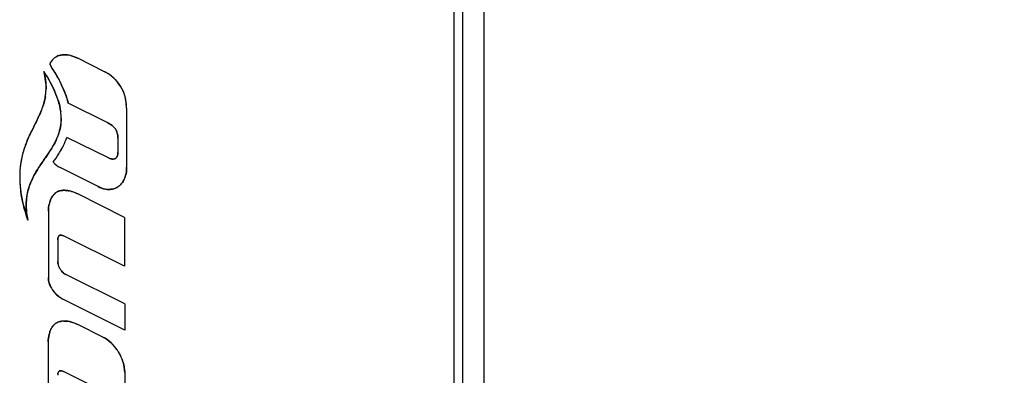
# Model space of a CAD drawing. Header units: millimetres. Extents: x 440 to 595, y -43 to 361.
# Tile 38 of 47: x 519 to 536, y 296 to 302. Entities that reach past the tile are written whole.
import ezdxf

# ---------------------------------------------------------------- set-up
doc = ezdxf.new("R2010")
doc.units = ezdxf.units.MM
doc.header["$LTSCALE"] = 16.335
doc.header["$PDMODE"] = 3
doc.header["$PDSIZE"] = 8
doc.layers.get('0').update_dxf_attribs({"linetype": 'CONTINUOUS'})
doc.layers.get('Defpoints').update_dxf_attribs({"linetype": 'CONTINUOUS'})
doc.layers.add('01 实线', color=7, linetype='CONTINUOUS')
doc.styles.add('Font_1_Times New Roman', font='times.ttf', dxfattribs={"width": 0.8})
doc.styles.add('Font_2_Arial', font='arial.ttf', dxfattribs={"width": 0.8})
doc.dimstyles.new('Dim._1_spot', dxfattribs={"dimtxt": 3, "dimasz": 0.5, "dimexe": 0.5, "dimexo": 0, "dimgap": 0.8, "dimtad": 1, "dimdec": 3, "dimzin": 9, "dimdsep": 46, "dimtxsty": 'Font_1_Times New Roman', "dimblk": 'DOT', "dimcen": 0.1, "dimclrd": 256, "dimclre": 256, "dimclrt": 256, "dimadec": 0, "dimazin": 0, "dimtp": 0.1, "dimtm": 0.1, "dimtfac": 1, "dimtdec": 3, "dimtmove": 0, "dimatfit": 3, "dimfxl": 0, "dimtolj": 1, "dimlwd": -1, "dimlwe": -1, "dimarcsym": 0})

# ---------------------------------------------------------------- blocks, each defined once
blk = doc.blocks.new('_Dot')
at = {"color": 0, "linetype": 'ByBlock', "lineweight": -2}
blk.add_line((-0.5, 0), (-1, 0), dxfattribs=at)
at = {"color": 0, "linetype": 'ByBlock', "const_width": 0.5}
blk.add_lwpolyline([(-0.25, 0, 1), (0.25, 0, 1)], format="xyb", close=True, dxfattribs=at)
blk = doc.blocks.new('*D22')
at = {"layer": '01 实线'}
for p, q in [((531.072, 318.712), (590.795, 318.712)), ((590.295, 293.212), (590.295, 318.212)), ((531.072, 292.712), (590.795, 292.712))]:
    blk.add_line(p, q, dxfattribs=at)
at = {"layer": 'Defpoints', "color": 0}
for p in [(531.072, 318.712), (590.295, 318.712), (531.072, 292.712)]:
    blk.add_point(p, dxfattribs=at)
at = {"layer": '01 实线', "xscale": 0.5, "yscale": 0.5, "zscale": 0.5}
for p, rotation in [((590.295, 318.712), 90), ((590.295, 292.712), 270)]:
    blk.add_blockref('_Dot', p, dxfattribs=dict(at, rotation=rotation))
at = {"layer": '01 实线', "insert": (587.963, 305.712), "char_height": 3, "attachment_point": 5, "rotation": 90, "style": 'Font_2_Arial'}
blk.add_mtext('\\A1;26', dxfattribs=at)

msp = doc.modelspace()

# ---------------------------------------------------------------- linework, layer by layer
at = {"layer": '01 实线', "linetype": 'Continuous'}
for p, q in [((527.0716, 325.5121), (527.0716, 284.7121)), ((526.5616, 324.9458), (526.5616, 285.4221)), ((526.7116, 324.9458), (526.7116, 285.4221)), ((519.7527, 301.2026), (519.7766, 301.1653)), ((520.6754, 301.0769), (520.223, 301.3028)), ((520.729, 300.2133), (520.0622, 300.5467)), ((521.0466, 300.4644), (521.0466, 299.4651)), ((519.4826, 300.152), (519.4913, 300.1694)), ((520.7402, 299.6237), (520.0404, 299.9695)), ((520.9, 299.9581), (520.9, 299.7125)), ((520.5651, 299.138), (519.9262, 299.4593)), ((521.0139, 298.6196), (520.223, 299.0157)), ((519.7273, 298.7271), (519.7273, 297.6067)), ((521.0139, 298.6196), (521.0139, 297.7969)), ((519.8853, 298.2405), (519.8853, 297.8771)), ((519.8889, 298.2757), (519.8893, 298.2774)), ((521.0139, 297.7969), (519.9801, 298.3077)), ((521.0148, 297.1607), (520.0201, 297.6582)), ((521.0164, 296.7201), (519.9728, 297.2397)), ((521.0148, 297.1607), (521.0164, 296.7201)), ((520.6454, 296.6017), (520.2215, 296.8136)), ((519.7242, 296.5232), (519.7242, 295.2966)), ((519.8869, 295.9833), (519.8887, 295.9924)), ((520.3853, 295.818), (519.9798, 296.0209)), ((521.0148, 296.0073), (521.0148, 294.6718))]:
    msp.add_line(p, q, dxfattribs=at)
for centre, radius, start, end in [((519.9781, 301.1238), 0.2371, 112.4398, 121.89281), ((519.992, 301.0758), 0.2872, 99.69735, 101.50298), ((519.9954, 301.0539), 0.3093, 93.23601, 99.63891), ((519.9969, 301.0319), 0.3314, 91.65444, 93.29041), ((519.981, 300.8834), 0.4811, 75.45321, 80.13112), ((519.9822, 300.8872), 0.4771, 75.47375, 80.19139), ((519.9773, 301.1259), 0.235, 128.85459, 135.87645), ((519.9721, 301.1312), 0.2276, 132.45669, 135.9129), ((519.9749, 301.1281), 0.2318, 128.72806, 132.4562), ((519.9775, 301.1247), 0.236, 121.88744, 128.72058), ((519.975, 301.1286), 0.2314, 126.61985, 128.83809), ((517.4842, 299.6681), 2.7381, 28.01968, 33.15013), ((520.3736, 300.4753), 0.6731, 359.06981, 63.36532), ((520.3541, 300.4443), 0.7095, 61.7447, 63.07751), ((517.7597, 299.8168), 2.425, 26.69816, 27.9767), ((517.9087, 299.8937), 2.2573, 25.40727, 28.02645), ((518.0376, 299.9558), 2.1142, 24.42755, 26.71581), ((518.0998, 299.9855), 2.0453, 24.3885, 25.37912), ((520.3833, 300.4845), 0.6598, 43.36362, 47.33913), ((520.3779, 300.4793), 0.6673, 40.42876, 43.3655), ((520.3753, 300.4771), 0.6707, 39.4917, 40.43043), ((520.3707, 300.4735), 0.6765, 23.26923, 39.48005), ((518.715, 300.8151), 0.9745, 350.55693, 352.77962), ((518.7794, 300.8041), 0.9096, 352.54355, 357.65479), ((518.7703, 300.8085), 0.9187, 352.75504, 357.69084), ((518.7767, 300.8042), 0.9122, 357.65608, 358.53682), ((518.8127, 300.8063), 0.8763, 357.7237, 358.69908), ((518.133, 300.0012), 1.8574, 22.4239, 24.8992), ((518.3483, 300.092), 1.6237, 21.79769, 22.36084), ((518.4704, 300.1399), 1.4926, 18.87686, 21.83036), ((518.2589, 300.0569), 1.871, 22.72225, 24.41023), ((518.262, 300.0582), 1.8676, 21.66808, 24.41382), ((518.377, 300.1066), 1.7428, 21.58403, 22.71434), ((520.3757, 300.4758), 0.671, 22.2014, 23.2592), ((520.3795, 300.4773), 0.667, 18.67658, 22.20381), ((520.387, 300.4798), 0.659, 14.99878, 18.6768), ((518.5966, 300.1838), 1.359, 17.66761, 18.84763), ((518.3025, 300.9434), 1.4072, 338.41773, 340.5523), ((518.3539, 300.9219), 1.3518, 338.46321, 340.62735), ((518.5046, 300.8685), 1.1918, 340.64791, 342.10005), ((518.4221, 300.9005), 1.2802, 340.58025, 341.09208), ((518.468, 300.8848), 1.2318, 341.0903, 341.9108), ((519.028, 300.2839), 0.9152, 3.7579, 7.32389), ((520.3377, 300.4724), 0.709, 359.34911, 0.56993), ((517.2032, 301.4219), 2.6066, 334.58427, 335.35229), ((519.0672, 300.2868), 0.876, 2.71354, 3.73815), ((519.0902, 300.2878), 0.8529, 0.34228, 2.71908), ((527.1245, 296.2923), 8.5613, 153.2028, 153.8245), ((528.0989, 295.7985), 9.6537, 153.19414, 153.62883), ((519.0212, 300.3232), 0.9274, 338.93749, 340.61443), ((519.0356, 300.3151), 0.911, 339.08987, 340.79765), ((520.6102, 299.9203), 0.3142, 47.46305, 52.01296), ((520.6241, 299.9349), 0.2941, 47.52763, 52.38858), ((520.6348, 299.9474), 0.2776, 45.14533, 47.41011), ((520.6524, 299.977), 0.2463, 15.28825, 20.91581), ((520.6581, 299.9797), 0.24, 15.02431, 20.79779), ((520.9111, 299.255), 1.6758, 159.13625, 163.22248), ((520.9695, 299.239), 1.736, 158.74057, 160.08694), ((521.1472, 299.1667), 1.9278, 157.83825, 159.18402), ((521.0492, 299.2078), 1.8216, 157.87342, 158.73674), ((518.8862, 300.3775), 1.2241, 333.47561, 340.53207), ((520.82, 299.2866), 1.5791, 163.36669, 167.52056), ((520.7578, 299.3023), 1.5154, 163.26043, 166.23438), ((520.8773, 299.2702), 1.6387, 162.95676, 163.3895), ((520.9188, 299.2571), 1.6822, 160.07875, 162.94618), ((517.1553, 301.4222), 3.096, 326.41075, 326.8249), ((517.6303, 301.0956), 2.6712, 324.64896, 328.27997), ((517.9123, 300.9259), 2.3421, 328.18517, 329.61586), ((518.1859, 300.764), 2.0243, 327.9966, 329.65195), ((518.5197, 300.5705), 1.6384, 329.59558, 332.04198), ((518.7983, 300.4212), 1.3223, 332.09511, 333.48402), ((520.6977, 299.3169), 1.4535, 166.23284, 172.33988), ((520.7121, 299.3104), 1.4686, 167.51648, 172.15998), ((520.0912, 299.7925), 0.3719, 220.6631, 228.33313), ((520.0887, 299.7901), 0.3685, 220.62546, 243.83387), ((520.088, 299.7891), 0.3673, 228.35157, 236.11025), ((520.818, 299.7439), 0.1408, 258.42116, 263.37622), ((520.8178, 299.683), 0.0797, 283.5597, 294.44877), ((520.8222, 299.6743), 0.0702, 294.0837, 315.75591), ((520.8189, 299.6805), 0.077, 294.43016, 302.52498), ((520.7854, 299.6955), 0.113, 337.49493, 343.30143), ((520.7986, 299.3079), 1.5548, 174.21086, 181.35397), ((520.8016, 299.3091), 1.5577, 175.36483, 181.39327), ((520.662, 299.3186), 1.4179, 173.44317, 175.2919), ((520.7113, 299.3152), 1.4672, 172.34269, 174.14841), ((520.6439, 299.3205), 1.3997, 172.18846, 173.43517), ((522.1972, 297.7599), 3.1335, 146.18901, 147.24323), ((520.0897, 299.7919), 0.3706, 236.12382, 243.81363), ((520.9895, 299.3118), 1.7457, 181.33314, 183.72137), ((520.9653, 299.3099), 1.7215, 181.28799, 183.77099), ((521.1094, 299.3194), 1.8658, 183.71643, 185.55145), ((521.128, 299.3213), 1.8846, 183.79236, 187.43454), ((520.4348, 298.7954), 1.0866, 158.44279, 159.92733), ((520.5126, 298.764), 1.1706, 154.91465, 158.41319), ((520.5932, 298.7272), 1.2592, 154.58118, 154.95007), ((520.6854, 298.6825), 1.3616, 151.89612, 154.54926), ((520.7327, 299.381), 0.2978, 316.36498, 325.10363), ((520.7285, 299.3848), 0.3033, 317.88713, 324.96906), ((520.6305, 299.4331), 0.4129, 338.90233, 344.68828), ((520.6456, 299.4275), 0.3969, 338.87529, 341.09225), ((520.6234, 299.435), 0.4204, 341.106, 344.69659), ((521.2283, 299.331), 1.9852, 185.55174, 187.33709), ((521.3189, 299.3424), 2.0766, 187.32925, 188.03388), ((521.2601, 299.3373), 2.0176, 187.3988, 187.81255), ((521.3588, 299.348), 2.1168, 188.03285, 188.50605), ((519.9781, 298.8651), 0.2104, 121.76812, 131.36864), ((519.9649, 298.8873), 0.185, 119.3549, 121.9227), ((519.9785, 298.8645), 0.2112, 117.08473, 121.78164), ((519.9762, 298.8691), 0.206, 107.96529, 117.11071), ((519.9757, 298.8703), 0.2047, 105.46258, 107.91094), ((519.9903, 298.7741), 0.3022, 92.00675, 94.20085), ((519.9916, 298.7255), 0.3509, 87.64695, 91.94541), ((519.9737, 298.5668), 0.5107, 77.47059, 78.69784), ((519.9709, 298.5576), 0.5204, 74.35989, 78.56795), ((519.9652, 298.5295), 0.5489, 74.10918, 77.44569), ((520.7489, 299.4473), 0.3561, 260.27808, 265.41022), ((520.7484, 299.4411), 0.3499, 260.18524, 265.40869), ((520.747, 299.4256), 0.3343, 265.43048, 267.72734), ((520.7517, 299.3664), 0.2748, 280.56536, 291.26581), ((520.7505, 299.3693), 0.2779, 280.69747, 282.30195), ((520.7507, 299.3684), 0.2769, 282.3009, 291.30861), ((520.7521, 299.3646), 0.2728, 291.32344, 293.52178), ((520.7551, 299.3573), 0.265, 291.3018, 302.79019), ((520.7551, 299.3581), 0.2657, 293.49123, 302.68995), ((520.7593, 299.3511), 0.2576, 302.73796, 304.79941), ((520.7364, 299.3778), 0.2928, 316.30706, 317.85559), ((520.3146, 298.829), 0.9611, 175.83745, 176.41519), ((520.3555, 298.8274), 1.002, 175.77151, 176.36383), ((520.3377, 298.8289), 0.9841, 172.11439, 175.77989), ((520.2146, 298.7274), 0.4872, 163.70513, 166.12235), ((520.1741, 298.7407), 0.4446, 163.87921, 166.07167), ((520.1653, 298.7432), 0.4355, 161.80158, 163.87863), ((520.2013, 298.7313), 0.4734, 162.18061, 163.70178), ((520.1544, 298.7469), 0.4239, 158.2301, 161.80767), ((520.1367, 298.754), 0.4049, 151.37846, 158.24967), ((520.0465, 298.808), 0.2997, 144.39718, 146.407), ((520.03, 298.8197), 0.2794, 142.53363, 144.3941), ((520.0095, 298.2482), 0.1237, 166.34903, 169.9304), ((520.156, 297.8928), 0.2726, 201.55097, 221.66779), ((520.1609, 297.896), 0.2783, 201.83647, 211.5774), ((520.1613, 297.8958), 0.2785, 211.50874, 221.38562), ((520.1194, 297.627), 0.3946, 197.59839, 202.80546), ((520.142, 297.6363), 0.419, 202.78125, 205.15377), ((520.1566, 297.6432), 0.4352, 205.15129, 207.03047), ((520.186, 297.6586), 0.4683, 207.07867, 212.627), ((520.18, 297.6551), 0.4613, 207.02975, 212.67808), ((520.2039, 297.6704), 0.4897, 212.67415, 219.37654), ((520.2084, 297.6737), 0.4953, 219.3468, 227.21908), ((520.1887, 297.656), 0.4689, 227.5756, 242.59429), ((519.9745, 296.6523), 0.2168, 108.49764, 113.88527), ((519.987, 296.5967), 0.2738, 97.06515, 100.09858), ((519.9922, 296.5598), 0.311, 94.52102, 97.43722), ((519.9916, 296.5585), 0.3123, 92.6826, 97.02696), ((519.9945, 296.5301), 0.3407, 91.06658, 94.51114), ((519.9939, 296.5157), 0.3552, 90.92688, 92.73038), ((519.9944, 296.4822), 0.3887, 89.13505, 90.92525), ((519.9933, 296.4391), 0.4318, 81.69016, 89.07333), ((519.9864, 296.391), 0.4803, 80.30514, 82.08554), ((519.989, 296.4063), 0.4649, 80.30767, 81.75507), ((519.9813, 296.3618), 0.51, 77.61241, 80.2967), ((519.985, 296.3835), 0.488, 76.88693, 80.29074), ((519.9764, 296.3387), 0.5336, 76.46903, 77.62455), ((519.9795, 296.3592), 0.513, 75.55612, 76.90305), ((520.1468, 296.5473), 0.4189, 159.60225, 160.97724), ((520.124, 296.5562), 0.3945, 152.04862, 159.65746), ((520.0862, 296.576), 0.3518, 149.19582, 152.01345), ((520.0441, 296.6013), 0.3026, 144.904, 149.22406), ((520.0134, 296.6227), 0.2653, 141.83088, 144.86746), ((520.0037, 296.6294), 0.2533, 138.58398, 141.66093), ((519.9666, 296.6638), 0.2029, 127.47066, 131.60762), ((519.9702, 296.659), 0.2088, 123.56115, 127.47242), ((519.9634, 296.6728), 0.1938, 121.51761, 124.13955), ((519.9735, 296.6541), 0.2148, 116.54984, 123.55026), ((519.9746, 296.6519), 0.2172, 113.88222, 116.56115), ((520.1863, 296.5355), 0.4601, 165.48877, 166.63856), ((520.166, 296.5409), 0.4391, 161.00343, 165.51365), ((520.1936, 296.5318), 0.468, 161.0448, 165.27464), ((520.302, 295.9872), 0.7065, 42.24791, 46.82144), ((520.2666, 295.9555), 0.7541, 34.02608, 42.22264), ((520.25, 295.9439), 0.7743, 31.85906, 34.05181), ((520.2518, 295.945), 0.7722, 31.85221, 34.05925), ((520.2505, 295.9441), 0.7738, 29.43135, 31.86372), ((520.2635, 295.9516), 0.7588, 21.51747, 31.89319), ((520.276, 295.9578), 0.7449, 18.55692, 29.47854), ((520.3121, 295.9714), 0.7063, 16.89427, 21.47161), ((520.3044, 295.9683), 0.7145, 16.91311, 18.48317), ((520.0428, 295.9573), 0.1581, 170.53847, 180.57917), ((520.0027, 295.9644), 0.1174, 166.15944, 170.14376)]:
    msp.add_arc(centre, radius, start, end, dxfattribs=at)
for points in [[(519.837, 301.3144), (519.8526, 301.326), (519.8695, 301.3355), (519.8876, 301.343)], [(519.8876, 301.343), (519.9053, 301.3502), (519.924, 301.3555), (519.9436, 301.3589)], [(519.9347, 301.3572), (519.9186, 301.3539), (519.9028, 301.3492), (519.8876, 301.343)], [(519.9436, 301.3589), (519.9577, 301.3613), (519.9723, 301.3627), (519.9874, 301.3631)], [(520.0635, 301.3574), (520.0384, 301.3617), (520.0128, 301.3639), (519.9874, 301.3631)], [(519.9874, 301.3631), (520.0118, 301.3638), (520.0372, 301.3619), (520.0635, 301.3573)], [(520.223, 301.3028), (520.1843, 301.3222), (520.1437, 301.3382), (520.1019, 301.3491)], [(520.1019, 301.3491), (520.1411, 301.3389), (520.1817, 301.3235), (520.223, 301.3028)], [(519.8086, 301.2895), (519.7846, 301.2648), (519.7663, 301.2342), (519.7527, 301.2026)], [(519.7527, 301.2026), (519.7671, 301.2373), (519.786, 301.2662), (519.8086, 301.2895)], [(519.8177, 300.7832), (519.7695, 300.8873), (519.7125, 300.9875), (519.6494, 301.0833)], [(519.6494, 301.0833), (519.6761, 300.9871), (519.6911, 300.8862), (519.6888, 300.7864)], [(519.6494, 301.0833), (519.7381, 300.9461), (519.8036, 300.8224), (519.85, 300.7097)], [(519.6887, 300.7809), (519.691, 300.873), (519.6796, 300.9726), (519.6494, 301.0833)], [(519.9013, 300.9543), (519.865, 301.0227), (519.8234, 301.093), (519.7766, 301.1653)], [(520.8304, 300.9697), (520.7882, 301.0086), (520.7405, 301.0421), (520.69, 301.0693)], [(519.6388, 300.5024), (519.6581, 300.5613), (519.6729, 300.622), (519.6813, 300.6861)], [(519.8915, 300.5962), (519.8793, 300.6346), (519.8653, 300.6725), (519.8499, 300.7097)], [(519.9976, 300.7478), (520.0235, 300.6823), (520.0454, 300.6151), (520.0622, 300.5467)], [(520.0622, 300.5467), (520.0464, 300.6119), (520.025, 300.6788), (519.9976, 300.7478)], [(519.6763, 300.6552), (519.6676, 300.6034), (519.6549, 300.5521), (519.6388, 300.5022)], [(519.9358, 300.4006), (519.9273, 300.4669), (519.9118, 300.5325), (519.8915, 300.5962)], [(519.8915, 300.5962), (519.9136, 300.5269), (519.928, 300.4619), (519.9358, 300.4006)], [(521.0466, 300.4795), (521.046, 300.5369), (521.0384, 300.5948), (521.0236, 300.6504)], [(519.5687, 300.3272), (519.5838, 300.3599), (519.598, 300.3926), (519.6111, 300.4257)], [(519.6113, 300.4257), (519.5992, 300.395), (519.5861, 300.3648), (519.5723, 300.3348)], [(519.9432, 300.2929), (519.9429, 300.3289), (519.9403, 300.3649), (519.9358, 300.4006)], [(519.5576, 300.3031), (519.5334, 300.2524), (519.5079, 300.2022), (519.4826, 300.152)], [(519.4913, 300.1694), (519.5182, 300.2225), (519.5445, 300.2747), (519.5687, 300.3272)], [(519.8959, 300.0154), (519.9268, 300.104), (519.9438, 300.1991), (519.9432, 300.2929)], [(519.9432, 300.2929), (519.9437, 300.1914), (519.9259, 300.1003), (519.896, 300.0154)], [(520.729, 300.2133), (520.7553, 300.2009), (520.7807, 300.1858), (520.8036, 300.1679)], [(520.8036, 300.1679), (520.7822, 300.1844), (520.7573, 300.1993), (520.729, 300.2133)], [(519.3618, 299.894), (519.3892, 299.9612), (519.4193, 300.0248), (519.4498, 300.0865)], [(519.4412, 300.0689), (519.413, 300.0114), (519.3859, 299.9533), (519.3618, 299.894)], [(520.8582, 300.1113), (520.8482, 300.1259), (520.8363, 300.1393), (520.8227, 300.1518)], [(520.8306, 300.1442), (520.8407, 300.1341), (520.8501, 300.1231), (520.8582, 300.1113)], [(520.8582, 300.1113), (520.8681, 300.0969), (520.8762, 300.0812), (520.8824, 300.0649)], [(520.8825, 300.0649), (520.8761, 300.0817), (520.868, 300.097), (520.8582, 300.1113)], [(520.8899, 300.0419), (520.8974, 300.0148), (520.9002, 299.9862), (520.9, 299.9581)], [(520.9, 299.9581), (520.9, 299.9893), (520.8966, 300.017), (520.8899, 300.0419)], [(519.7343, 299.7093), (519.7932, 299.798), (519.8486, 299.8905), (519.8866, 299.9899)], [(519.8449, 299.896), (519.816, 299.8383), (519.7824, 299.7828), (519.7466, 299.728)], [(519.8866, 299.9899), (519.8743, 299.9578), (519.8603, 299.9266), (519.8449, 299.896)], [(519.9815, 299.8309), (520.0037, 299.8753), (520.0236, 299.9214), (520.0404, 299.9695)], [(519.7343, 299.7093), (519.6888, 299.6408), (519.6403, 299.5732), (519.5937, 299.5035)], [(519.6838, 299.6349), (519.7008, 299.6596), (519.7177, 299.6843), (519.7343, 299.7093)], [(519.809, 299.5501), (519.8408, 299.5963), (519.8725, 299.6431), (519.9025, 299.6912)], [(519.9328, 299.7412), (519.9499, 299.7705), (519.9662, 299.8003), (519.9815, 299.8309)], [(520.9, 299.7125), (520.9004, 299.6958), (520.8985, 299.6789), (520.8936, 299.663)], [(520.8936, 299.663), (520.8978, 299.6769), (520.9, 299.6934), (520.9, 299.7125)], [(519.5621, 299.4553), (519.6011, 299.5162), (519.6428, 299.5753), (519.6838, 299.6349)], [(520.7898, 299.6059), (520.7725, 299.6094), (520.7558, 299.6157), (520.7402, 299.6237)], [(520.7402, 299.6237), (520.7574, 299.6151), (520.7741, 299.6091), (520.7898, 299.6059)], [(520.8034, 299.6038), (520.7989, 299.6043), (520.7943, 299.605), (520.7898, 299.6059)], [(520.8018, 299.604), (520.8142, 299.6026), (520.8258, 299.6031), (520.8365, 299.6055)], [(520.8365, 299.6055), (520.8257, 299.6029), (520.8144, 299.6027), (520.8034, 299.6038)], [(520.8365, 299.6055), (520.8415, 299.6067), (520.8463, 299.6082), (520.8508, 299.6103)], [(520.8724, 299.6254), (520.8688, 299.6217), (520.8647, 299.6184), (520.8603, 299.6156)], [(520.8724, 299.6254), (520.8794, 299.6325), (520.8853, 299.6415), (520.8897, 299.6522)], [(520.8877, 299.6477), (520.8838, 299.6396), (520.8788, 299.6318), (520.8724, 299.6254)], [(520.8936, 299.663), (520.892, 299.6578), (520.89, 299.6526), (520.8877, 299.6477)], [(519.4525, 299.2603), (519.4841, 299.3278), (519.5218, 299.3926), (519.5621, 299.4553)], [(519.5621, 299.4553), (519.5347, 299.4127), (519.5084, 299.3692), (519.4843, 299.3239)], [(521.0288, 299.3241), (521.0414, 299.3698), (521.0464, 299.4177), (521.0466, 299.4651)], [(521.0466, 299.4651), (521.0466, 299.4132), (521.0404, 299.3661), (521.0288, 299.3241)], [(519.4141, 299.1684), (519.4255, 299.1996), (519.4384, 299.2303), (519.4525, 299.2603)], [(520.9769, 299.2106), (520.9929, 299.2334), (521.0058, 299.2585), (521.0158, 299.2845)], [(521.0158, 299.2845), (521.0052, 299.2572), (520.9922, 299.2325), (520.9769, 299.2106)], [(519.3811, 298.5745), (519.3193, 298.7563), (519.2811, 298.9178), (519.2612, 299.063)], [(519.2652, 299.0349), (519.2886, 298.8784), (519.3296, 298.7241), (519.3811, 298.5745)], [(519.3561, 298.8988), (519.3627, 298.9905), (519.3827, 299.082), (519.4141, 299.1684)], [(519.4141, 299.1684), (519.3908, 299.1046), (519.373, 299.0369), (519.3629, 298.9639)], [(519.8028, 298.9825), (519.8144, 298.9985), (519.8273, 299.013), (519.8416, 299.0254)], [(519.839, 299.023), (519.8277, 299.013), (519.8174, 299.0017), (519.8082, 298.9897)], [(519.8416, 299.0254), (519.8497, 299.0324), (519.8582, 299.0387), (519.8671, 299.0443)], [(519.8742, 299.0485), (519.8889, 299.0568), (519.9046, 299.063), (519.9211, 299.0674)], [(519.9681, 299.0755), (519.9523, 299.0743), (519.9364, 299.0718), (519.9211, 299.0676)], [(519.9211, 299.0674), (519.9372, 299.0717), (519.954, 299.0743), (519.9713, 299.0754)], [(519.9713, 299.0754), (519.985, 299.0764), (519.999, 299.0763), (520.0132, 299.0755)], [(520.0741, 299.0677), (520.0517, 299.0722), (520.0289, 299.0751), (520.006, 299.076)], [(520.0132, 299.0755), (520.0332, 299.0744), (520.0536, 299.0716), (520.0738, 299.0676)], [(520.223, 299.0157), (520.1871, 299.0331), (520.1497, 299.048), (520.1112, 299.0587)], [(520.1155, 299.0575), (520.1536, 299.0466), (520.1903, 299.032), (520.223, 299.0157)], [(520.5651, 299.138), (520.6042, 299.1189), (520.6459, 299.1037), (520.6887, 299.0963)], [(520.6887, 299.0963), (520.6489, 299.1031), (520.6074, 299.1168), (520.5651, 299.138)], [(520.8021, 299.0963), (520.7761, 299.0914), (520.7488, 299.09), (520.7204, 299.0923)], [(520.7338, 299.0915), (520.7566, 299.0906), (520.7797, 299.0921), (520.8021, 299.0963)], [(520.9482, 299.1755), (520.933, 299.1597), (520.9165, 299.146), (520.8986, 299.1345)], [(520.9063, 299.1396), (520.9214, 299.1501), (520.9354, 299.1623), (520.9481, 299.1755)], [(519.3811, 298.5745), (519.3596, 298.6775), (519.3488, 298.7841), (519.3554, 298.8891)], [(519.3555, 298.8909), (519.3495, 298.7953), (519.3565, 298.6907), (519.3811, 298.5745)], [(519.7507, 298.8761), (519.759, 298.9019), (519.7694, 298.9268), (519.7821, 298.9497)], [(519.7968, 298.9738), (519.7913, 298.9654), (519.7861, 298.9568), (519.7813, 298.948)], [(519.7821, 298.9497), (519.7885, 298.9612), (519.7954, 298.9721), (519.8028, 298.9825)], [(519.7273, 298.7271), (519.7271, 298.7644), (519.7319, 298.8048), (519.7417, 298.8443)], [(519.7426, 298.8477), (519.7328, 298.8084), (519.7284, 298.7676), (519.7273, 298.7271)], [(519.8853, 298.2405), (519.8852, 298.2523), (519.8863, 298.2642), (519.8889, 298.2757)], [(519.8878, 298.2698), (519.886, 298.2599), (519.8853, 298.2497), (519.8853, 298.2405)], [(519.8945, 298.2927), (519.8957, 298.2952), (519.897, 298.2976), (519.8984, 298.2999)], [(519.9, 298.3023), (519.8984, 298.3001), (519.8969, 298.2977), (519.8956, 298.2951)], [(519.8984, 298.2999), (519.901, 298.304), (519.9043, 298.3078), (519.9082, 298.3107)], [(519.9082, 298.3107), (519.9119, 298.3134), (519.9163, 298.3153), (519.9207, 298.3165)], [(519.9231, 298.3171), (519.9201, 298.3164), (519.9173, 298.3155), (519.9146, 298.3143)], [(519.9207, 298.3165), (519.9234, 298.3172), (519.9262, 298.3177), (519.929, 298.318)], [(519.9409, 298.3181), (519.9347, 298.3185), (519.9287, 298.3183), (519.9231, 298.3171)], [(519.929, 298.318), (519.9347, 298.3187), (519.9406, 298.3184), (519.9463, 298.3176)], [(519.9463, 298.3176), (519.958, 298.3161), (519.9694, 298.3125), (519.9801, 298.3077)], [(519.9801, 298.3077), (519.9714, 298.3117), (519.9612, 298.3151), (519.9509, 298.3169)], [(519.9025, 297.7927), (519.892, 297.8194), (519.8856, 297.8484), (519.8853, 297.8771)], [(519.8853, 297.8771), (519.8853, 297.8491), (519.8915, 297.8201), (519.9026, 297.7925)], [(519.9523, 297.7117), (519.972, 297.6894), (519.9951, 297.6708), (520.0201, 297.6582)], [(520.0201, 297.6582), (519.9946, 297.6714), (519.9716, 297.6902), (519.9524, 297.7116)], [(519.7273, 297.6067), (519.7273, 297.5733), (519.7332, 297.5396), (519.7433, 297.5077)], [(519.7434, 297.5076), (519.733, 297.5402), (519.7273, 297.5737), (519.7273, 297.6067)], [(519.769, 297.4454), (519.7587, 297.4656), (519.7501, 297.4864), (519.7434, 297.5076)], [(519.7916, 297.4061), (519.8141, 297.3708), (519.8414, 297.3381), (519.8723, 297.3098)], [(519.9728, 297.2397), (519.9373, 297.2573), (519.903, 297.2815), (519.872, 297.3102)], [(519.8866, 296.8508), (519.8978, 296.8556), (519.9094, 296.8595), (519.9215, 296.8625)], [(519.939, 296.8663), (519.9277, 296.8643), (519.9166, 296.8615), (519.9057, 296.8579)], [(519.9215, 296.8625), (519.9314, 296.8649), (519.9416, 296.8668), (519.9519, 296.8682)], [(519.8319, 296.8155), (519.822, 296.8067), (519.813, 296.7969), (519.8049, 296.7866)], [(519.8137, 296.7969), (519.826, 296.8109), (519.8397, 296.8231), (519.8546, 296.8333)], [(520.1012, 296.8575), (520.144, 296.8472), (520.1854, 296.8317), (520.2215, 296.8136)], [(520.2215, 296.8136), (520.1849, 296.8311), (520.1467, 296.8458), (520.1074, 296.8559)], [(519.7242, 296.5232), (519.7242, 296.5639), (519.7297, 296.6081), (519.7409, 296.6508)], [(519.7386, 296.6418), (519.7294, 296.6031), (519.7252, 296.563), (519.7242, 296.5232)], [(520.785, 296.5028), (520.7435, 296.5419), (520.6965, 296.5764), (520.6454, 296.6017)], [(520.6454, 296.6017), (520.6954, 296.5765), (520.7426, 296.5426), (520.7855, 296.5024)], [(520.8915, 296.3775), (520.8608, 296.4229), (520.825, 296.4653), (520.785, 296.5028)], [(519.9077, 296.0249), (519.9115, 296.0276), (519.9161, 296.0294), (519.9207, 296.0305)], [(519.9222, 296.0309), (519.9192, 296.0302), (519.9163, 296.0294), (519.9136, 296.0282)], [(519.9207, 296.0305), (519.9234, 296.0312), (519.926, 296.0316), (519.9287, 296.0318)], [(519.9403, 296.0318), (519.934, 296.0323), (519.9279, 296.032), (519.9222, 296.0309)], [(519.9287, 296.0318), (519.9333, 296.0323), (519.9379, 296.0322), (519.9424, 296.0318)], [(519.9501, 296.0306), (519.9469, 296.0312), (519.9436, 296.0316), (519.9403, 296.0318)], [(519.9424, 296.0318), (519.9462, 296.0314), (519.9499, 296.0307), (519.9536, 296.0299)], [(519.9798, 296.0209), (519.9711, 296.0251), (519.9607, 296.0287), (519.9501, 296.0306)], [(519.9536, 296.0299), (519.9626, 296.0279), (519.9715, 296.0248), (519.9798, 296.0209)], [(520.9879, 296.1766), (521.005, 296.1205), (521.0144, 296.0632), (521.0148, 296.0073)], [(521.0148, 296.0073), (521.0148, 296.0643), (521.0046, 296.1216), (520.9881, 296.1762)], [(519.887, 295.9844), (519.8853, 295.9747), (519.8847, 295.9647), (519.8847, 295.9557)], [(519.8949, 296.0095), (519.8922, 296.0043), (519.8902, 295.9985), (519.8887, 295.9924)], [(519.8939, 296.0074), (519.8951, 296.0099), (519.8964, 296.0123), (519.898, 296.0146)], [(519.8991, 296.0164), (519.8975, 296.0142), (519.8961, 296.0119), (519.8949, 296.0095)], [(519.898, 296.0146), (519.9006, 296.0186), (519.9038, 296.0222), (519.9077, 296.0249)]]:
    msp.add_open_spline(points, degree=3, dxfattribs=at)
for points, knots in [([(519.8956, 298.2951), (519.8931, 298.2901), (519.891, 298.2841), (519.8895, 298.2778), (519.8894, 298.2774)], [0, 0, 0, 0, 0.9302975, 1, 1, 1, 1]), ([(519.9146, 298.3143), (519.9122, 298.3133), (519.9067, 298.3101), (519.9023, 298.3055), (519.9, 298.3023)], [0, 0, 0, 0, 0.4069985, 1, 1, 1, 1]), ([(519.9509, 298.3169), (519.9483, 298.3174), (519.945, 298.3178), (519.9417, 298.3181), (519.9409, 298.3181)], [0, 0, 0, 0, 0.762051, 1, 1, 1, 1]), ([(519.9881, 296.8708), (520.0073, 296.8712), (520.0289, 296.8699), (520.0505, 296.867), (520.0525, 296.8667)], [0, 0, 0, 0, 0.9083031, 1, 1, 1, 1]), ([(519.7509, 296.6838), (519.7531, 296.6901), (519.7624, 296.7154), (519.774, 296.7393), (519.7841, 296.7562)], [0, 0, 0, 0, 0.2435421, 1, 1, 1, 1]), ([(519.7841, 296.7562), (519.79, 296.7659), (519.7969, 296.7761), (519.8043, 296.7856), (519.805, 296.7865)], [0, 0, 0, 0, 0.9094248, 1, 1, 1, 1]), ([(519.8621, 296.8381), (519.8641, 296.8393), (519.8721, 296.844), (519.8804, 296.8481), (519.8866, 296.8508)], [0, 0, 0, 0, 0.2651133, 1, 1, 1, 1]), ([(519.9136, 296.0282), (519.9114, 296.0272), (519.9059, 296.0242), (519.9015, 296.0197), (519.8991, 296.0164)], [0, 0, 0, 0, 0.3692919, 1, 1, 1, 1])]:
    msp.add_open_spline(points, degree=3, knots=knots, dxfattribs=at)

# ---------------------------------------------------------------- dimensions: what is measured, and where the dimension line sits
at = {"layer": '01 实线'}
dim = msp.add_linear_dim(base=(590.2949, 318.7121), p1=(531.0716, 292.7121), p2=(531.0716, 318.7121), angle=90, dimstyle='Dim._1_spot', override={"dimtxsty": 'Font_2_Arial', "dimblk": 'Dot'}, dxfattribs=at)
dim.commit()
dim.dimension.update_dxf_attribs({"geometry": '*D22', "text_midpoint": (587.9632, 305.7121)})

doc.saveas('drawing.dxf')
